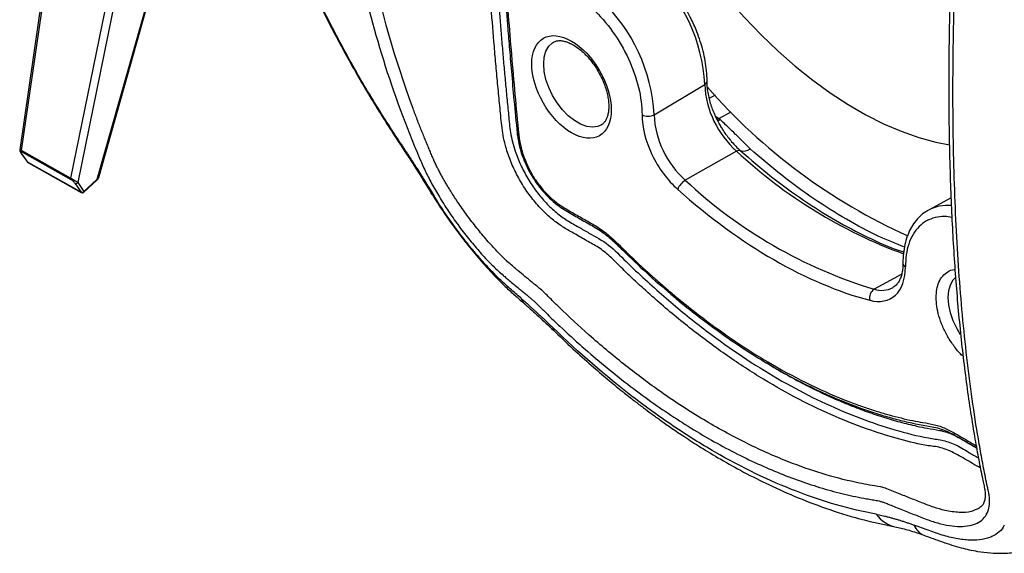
# Model space of a CAD drawing. Header units: millimetres. Extents: x 13 to 546, y 13 to 419.
# Tile 13 of 16: x 393 to 480, y 264 to 311. Entities that reach past the tile are written whole.
import ezdxf

# ---------------------------------------------------------------- set-up
doc = ezdxf.new("R2010")
doc.units = ezdxf.units.MM
doc.header["$LTSCALE"] = 2

msp = doc.modelspace()

# ---------------------------------------------------------------- linework, layer by layer
for p, q in [((396.806, 328.658), (392.561, 299.634)), ((392.725, 299.555), (396.973, 328.604)), ((408.288, 328.25), (399.447, 296.978)), ((399.607, 297.171), (408.404, 328.283)), ((403.146, 326.76), (397.102, 297.102)), ((403.912, 326.981), (397.745, 296.72)), ((449.113, 302.751), (453.629, 305.451)), ((454.571, 304.503), (454.044, 304.214)), ((454.903, 302.419), (455.997, 303.019)), ((454.592, 302.639), (454.903, 302.419)), ((455.03, 302.296), (454.813, 302.203)), ((392.655, 299.368), (393.269, 298.531)), ((397.102, 297.102), (392.725, 299.555)), ((392.741, 299.442), (397.118, 296.99)), ((456.48, 299.497), (451.905, 296.921)), ((393.309, 298.497), (392.695, 299.333)), ((398.029, 295.853), (393.309, 298.497)), ((393.333, 298.475), (398.052, 295.831)), ((397.745, 296.72), (398.292, 295.921)), ((398.285, 295.858), (399.44, 296.915)), ((398.292, 295.921), (399.447, 296.978)), ((397.482, 296.652), (398.029, 295.853)), ((475.6, 295.361), (473.592, 294.258)), ((473.529, 294.222), (473.592, 294.258)), ((471.195, 288.557), (468.742, 287.201))]:
    msp.add_line(p, q)
at = {"flags": 128}
for points in [[(446.188, 328.82), (446.467, 328.153), (447.375, 326.127), (448.364, 324.123), (449.43, 322.152), (450.57, 320.219), (451.778, 318.334), (453.05, 316.505), (454.379, 314.738), (455.761, 313.041), (457.191, 311.421), (458.661, 309.884), (460.167, 308.438), (461.702, 307.087), (463.259, 305.838), (464.832, 304.695), (466.415, 303.664), (468.002, 302.748), (469.585, 301.951), (471.159, 301.277), (472.716, 300.729), (474.25, 300.307), (475.468, 300.062)], [(444.423, 301.85), (444.109, 301.716), (443.636, 301.651), (443.117, 301.719), (442.571, 301.916), (442.014, 302.237), (441.467, 302.671), (440.949, 303.203), (440.476, 303.814), (440.065, 304.484), (439.729, 305.19), (439.481, 305.908), (439.329, 306.614), (439.278, 307.283), (439.329, 307.894), (439.481, 308.424), (439.729, 308.855), (440.065, 309.175), (440.166, 309.239)], [(454.731, 302.334), (454.74, 302.338), (454.903, 302.419)], [(426.409, 300.225), (426.39, 300.253), (426.42, 300.351)], [(437.118, 300.522), (437.066, 300.541), (437.026, 300.566), (436.997, 300.595), (436.981, 300.628), (436.978, 300.645)], [(392.655, 299.368), (392.651, 299.374), (392.641, 299.393)], [(392.695, 299.333), (392.67, 299.351), (392.655, 299.368)], [(393.269, 298.531), (393.284, 298.514), (393.309, 298.497)], [(393.309, 298.497), (393.323, 298.482), (393.333, 298.475)], [(398.053, 295.831), (398.042, 295.838), (398.029, 295.853)], [(429.517, 295.496), (429.321, 295.656), (429.259, 295.762)], [(476.45, 283.127), (476.127, 283.666), (475.792, 284.372), (475.544, 285.09), (475.392, 285.796), (475.34, 286.465), (475.392, 287.075), (475.544, 287.605), (475.792, 288.037), (475.977, 288.237)], [(437.761, 285.733), (437.49, 286.007), (437.226, 286.419)], [(440.087, 283.785), (440.193, 283.522), (440.318, 283.377)]]:
    msp.add_lwpolyline(points, dxfattribs=at)
for centre, radius, start, end in [((438.786, 304.721), 14.861, 2.81336, 46.9712), ((434.093, 302.013), 15.038, 2.81336, 46.9712), ((453.47, 305.786), 0.371, 295.36655, 354.89097), ((462.187, 305.889), 8.569, 182.93419, 228.24446), ((493.276, 339.674), 52.349, 221.131, 245.71059), ((448.573, 303.766), 1.15, 242.55881, 298.01848), ((457.493, 303.18), 8.391, 182.93419, 228.24446), ((437.118, 301.173), 0.214, 195.65473, 252.84141), ((392.872, 299.519), 0.151, 166.30868, 210.30886), ((456.705, 299.2), 0.372, 74.2376, 127.12608), ((486.787, 332.157), 44.555, 227.14, 249.73601), ((457.075, 300.513), 0.992, 254.2376, 307.12608), ((397.249, 297.066), 0.151, 166.30868, 210.30886), ((397.571, 296.85), 0.217, 245.76492, 323.22955), ((399.394, 296.951), 0.059, 321.86978, 26.54187), ((452.699, 295.574), 1.563, 120.50947, 160.39219), ((481.054, 327.972), 42.589, 226.80938, 253.196), ((398.118, 296.051), 0.217, 245.76492, 323.22955), ((398.239, 295.894), 0.059, 321.86978, 26.54187), ((475.299, 291.004), 3.674, 85.025, 117.68438), ((471.68, 289.534), 0.377, 185.94877, 245.6589), ((469.268, 286.414), 0.947, 123.74727, 191.91599), ((469.402, 289.25), 2.152, 252.14918, 298.27167), ((471.339, 268.931), 3.009, 216.53382, 258.35638), ((473.777, 266.731), 1.576, 200.89681, 247.76017)]:
    msp.add_arc(centre, radius, start, end)
for points, knots in [([(463.18, 394.686), (463.857, 394.514), (465.649, 394.059), (468.591, 392.958), (471.973, 391.447), (475.341, 389.641), (478.708, 387.557), (482.092, 385.172), (485.503, 382.469), (488.924, 379.442), (492.137, 376.281), (495.118, 373.063), (497.872, 369.828), (500.546, 366.411), (503.122, 362.83), (505.581, 359.105), (507.9, 355.267), (510.065, 351.339), (512.061, 347.348), (513.874, 343.326), (515.496, 339.301), (516.921, 335.298), (518.218, 331.108), (519.348, 326.745), (520.261, 322.268), (520.892, 317.964), (521.279, 313.833), (521.327, 311.214), (521.35, 309.904)], [0, 0, 0, 0, 0.024935, 0.066001, 0.105773, 0.145596, 0.185423, 0.225194, 0.26626, 0.308415, 0.350632, 0.386981, 0.423626, 0.460545, 0.497861, 0.535286, 0.572798, 0.610314, 0.647739, 0.685051, 0.721975, 0.758619, 0.794965, 0.837185, 0.879339, 0.920404, 0.960176, 1, 1, 1, 1]), ([(420.676, 336.71), (420.675, 339.74), (420.936, 345.882), (421.907, 353.642), (423.067, 359.885), (424.122, 364.572), (425.377, 369.316), (426.424, 372.76), (427.119, 374.883), (427.382, 375.673), (427.651, 376.464), (427.926, 377.258), (428.208, 378.052), (428.432, 378.685), (428.605, 379.146), (428.723, 379.432), (428.846, 379.71), (428.976, 379.978), (429.111, 380.238), (429.252, 380.488), (429.399, 380.729), (429.604, 381.04), (429.875, 381.405), (430.337, 381.929), (430.961, 382.471), (431.771, 382.918), (432.622, 383.141), (433.492, 383.139), (434.213, 382.942), (434.776, 382.676), (435.192, 382.423), (435.507, 382.18), (435.773, 381.956), (436.134, 381.65), (436.759, 381.129), (437.374, 380.632), (437.827, 380.266), (438.04, 380.1), (438.253, 379.954), (438.468, 379.844), (438.694, 379.775), (438.931, 379.726), (439.18, 379.686), (439.661, 379.608), (440.386, 379.472), (441.676, 379.196), (443.304, 378.773), (445.928, 377.939), (449.259, 376.602), (453.299, 374.553), (457.342, 372.07), (461.343, 369.168), (464.293, 366.707), (466.23, 364.952), (467.036, 364.198), (467.678, 363.583), (468.069, 363.204), (468.388, 362.887), (468.627, 362.647), (468.876, 362.398), (469.201, 362.105), (469.56, 361.877), (469.931, 361.703), (470.497, 361.468), (471.202, 361.176), (471.963, 360.867), (472.537, 360.636), (473.07, 360.429), (473.834, 360.119), (474.755, 359.61), (475.781, 358.82), (476.699, 357.862), (477.489, 356.766), (478.131, 355.556), (478.608, 354.265), (478.92, 352.922), (479.055, 351.567), (479.028, 350.445), (478.943, 349.721), (478.882, 349.285), (478.822, 348.849), (478.743, 348.264), (478.633, 347.392), (478.398, 345.564), (478.066, 342.795), (477.68, 339.33), (477.334, 335.918), (477.024, 332.559), (476.751, 329.255), (476.349, 323.771), (475.943, 316.254), (475.724, 306.965), (475.802, 298.117), (476.178, 289.773), (476.854, 281.919), (477.59, 276.449), (478.182, 272.96), (478.446, 271.538), (478.667, 270.416), (478.796, 269.791), (478.883, 269.378), (478.929, 269.166), (478.971, 268.962), (479.015, 268.696), (479.041, 268.381), (479.029, 267.898), (478.908, 267.355), (478.587, 266.819), (478.1, 266.411), (477.446, 266.147), (476.648, 266.032), (475.718, 266.074), (474.686, 266.267), (473.759, 266.553), (472.992, 266.848), (472.225, 267.149), (471.44, 267.459), (470.681, 267.765), (470.195, 267.963), (469.842, 268.107), (469.563, 268.213), (469.305, 268.297), (469.049, 268.357), (468.801, 268.402), (468.477, 268.453), (467.908, 268.55), (466.768, 268.769), (464.473, 269.314), (461.136, 270.401), (457.055, 272.184), (452.94, 274.431), (448.806, 277.146), (444.72, 280.287), (441.707, 282.951), (439.903, 284.682), (439.328, 285.246), (439, 285.575), (438.755, 285.818), (438.515, 286.049), (438.289, 286.251), (438.063, 286.444), (437.817, 286.644), (437.542, 286.868), (437.25, 287.108), (436.765, 287.509), (436.283, 287.915), (435.857, 288.277), (435.574, 288.52), (435.096, 288.943), (434.337, 289.686), (433.392, 290.72), (432.443, 291.865), (431.52, 293.083), (430.655, 294.335), (429.869, 295.585), (429.188, 296.788), (428.704, 297.757), (428.417, 298.408), (428.247, 298.804), (428.032, 299.304), (426.673, 302.536), (424.519, 308.618), (422.305, 317.683), (420.973, 327.033), (420.676, 333.47), (420.676, 336.71)], [0, 0, 0, 0, 0.03065, 0.061513, 0.076656, 0.091952, 0.107408, 0.123027, 0.125592, 0.128165, 0.130744, 0.133331, 0.135924, 0.138525, 0.1395, 0.140469, 0.141431, 0.14239, 0.143345, 0.144299, 0.145252, 0.146206, 0.148133, 0.150059, 0.15388, 0.157716, 0.16156, 0.165391, 0.169244, 0.171174, 0.173104, 0.175055, 0.175745, 0.177015, 0.18037, 0.184852, 0.185831, 0.186808, 0.187858, 0.18875, 0.189626, 0.190721, 0.191718, 0.192717, 0.196684, 0.200659, 0.20851, 0.216404, 0.232083, 0.247834, 0.2636, 0.279243, 0.294896, 0.298835, 0.302772, 0.304752, 0.30673, 0.307594, 0.308719, 0.309711, 0.31069, 0.312603, 0.313558, 0.314515, 0.318346, 0.320693, 0.322179, 0.324097, 0.326011, 0.329813, 0.333576, 0.337368, 0.341133, 0.344891, 0.348696, 0.352455, 0.356262, 0.360046, 0.361952, 0.362543, 0.363856, 0.365761, 0.367665, 0.371473, 0.381791, 0.392033, 0.402201, 0.412295, 0.422317, 0.432269, 0.462713, 0.492913, 0.523038, 0.553318, 0.583164, 0.613553, 0.621122, 0.628743, 0.632544, 0.636363, 0.637322, 0.638268, 0.6393, 0.640173, 0.642074, 0.643977, 0.647781, 0.651554, 0.655354, 0.659122, 0.662917, 0.666698, 0.670482, 0.674283, 0.6762, 0.678118, 0.681953, 0.684094, 0.685787, 0.686877, 0.687702, 0.688666, 0.689649, 0.69065, 0.69166, 0.693677, 0.697699, 0.705703, 0.721607, 0.737502, 0.753639, 0.769651, 0.785849, 0.801946, 0.806008, 0.808043, 0.809063, 0.810079, 0.81109, 0.812103, 0.813023, 0.814166, 0.815557, 0.816948, 0.818339, 0.822516, 0.823945, 0.824605, 0.82669, 0.830879, 0.835072, 0.839272, 0.843458, 0.847662, 0.851849, 0.856054, 0.860198, 0.862556, 0.863736, 0.864915, 0.868453, 0.901724, 0.934219, 0.967238, 1, 1, 1, 1]), ([(432.432, 382.062), (432.617, 382.145), (432.98, 382.307), (433.494, 382.375), (433.94, 382.357), (434.331, 382.275), (434.693, 382.149), (435.06, 381.968), (435.471, 381.707), (435.984, 381.272), (436.61, 380.746), (437.259, 380.214), (437.837, 379.749), (438.347, 379.344), (438.926, 379.058), (439.587, 378.959), (440.359, 378.821), (441.348, 378.626), (442.558, 378.343), (443.948, 377.957), (445.33, 377.515), (446.945, 376.935), (448.734, 376.205), (450.789, 375.254), (452.911, 374.157), (455.18, 372.849), (457.486, 371.373), (459.76, 369.77), (462.013, 368.043), (464.232, 366.199), (466.031, 364.589), (467.372, 363.318), (468.303, 362.423), (469.154, 361.524), (470.197, 361.036), (471.332, 360.577), (472.562, 360.062), (473.796, 359.608), (474.892, 358.973), (475.884, 358.158), (476.772, 357.146), (477.526, 355.964), (478.103, 354.65), (478.51, 353.166), (478.692, 351.565), (478.569, 349.902), (478.325, 348.301), (478.127, 346.69), (477.779, 343.9), (477.328, 339.935), (476.716, 333.829), (476.145, 326.84), (475.689, 319.057), (475.428, 311.499), (475.36, 304.199), (475.477, 297.57), (475.745, 291.588), (476.132, 286.206), (476.567, 281.918), (476.985, 278.613), (477.336, 276.187), (477.695, 273.99), (478.054, 272.013), (478.32, 270.673), (478.505, 269.796), (478.615, 269.324), (478.653, 268.921), (478.64, 268.568), (478.567, 268.237), (478.408, 267.917), (478.193, 267.752), (478.079, 267.663)], [0, 0, 0, 0, 0.006013, 0.011791, 0.016586, 0.020339, 0.024341, 0.028013, 0.031891, 0.037, 0.043797, 0.050542, 0.055926, 0.060252, 0.06437, 0.070128, 0.076002, 0.083148, 0.094583, 0.106282, 0.117599, 0.12854, 0.145686, 0.160883, 0.177975, 0.19634, 0.214944, 0.232951, 0.250809, 0.269251, 0.28697, 0.295166, 0.302675, 0.310283, 0.316866, 0.324367, 0.333328, 0.341674, 0.349177, 0.356751, 0.364569, 0.37246, 0.38048, 0.388557, 0.398198, 0.407637, 0.417381, 0.426883, 0.4363, 0.467276, 0.498103, 0.547348, 0.596586, 0.645838, 0.695195, 0.744454, 0.785499, 0.826549, 0.867602, 0.888133, 0.908665, 0.929467, 0.945747, 0.961725, 0.966701, 0.971336, 0.975977, 0.980488, 0.985977, 0.992512, 1, 1, 1, 1]), ([(478.208, 271.262), (477.977, 271.394), (477.293, 271.785), (476.167, 272.467), (474.812, 273.121), (473.168, 273.264), (471.031, 273.811), (468.272, 274.635), (465.28, 275.804), (462.08, 277.325), (458.862, 279.134), (455.652, 281.222), (452.48, 283.569), (450.051, 285.583), (448.342, 287.103), (447.325, 288.043), (446.315, 288.992), (445.338, 290.008), (444.297, 290.882), (443.231, 291.439), (442.198, 292.057), (441.211, 292.6), (440.258, 293.232), (439.32, 294.055), (438.408, 295.057), (437.567, 296.206), (436.84, 297.456), (436.259, 298.743), (435.769, 300.214), (435.509, 301.823), (435.368, 303.555), (435.19, 305.324), (435.031, 307.087), (434.725, 310.569), (434.186, 317.554), (433.62, 327.986), (433.336, 340.051), (433.43, 351.945), (433.887, 362.615), (434.525, 372.165), (435.214, 378.049), (435.479, 381.26), (435.542, 381.611), (435.545, 381.628)], [0, 0, 0, 0, 0.006001, 0.017804, 0.029363, 0.040972, 0.063922, 0.087066, 0.114803, 0.142667, 0.170579, 0.198467, 0.226251, 0.253852, 0.263093, 0.272302, 0.281476, 0.290622, 0.299695, 0.308952, 0.318247, 0.326606, 0.33463, 0.343014, 0.35169, 0.360525, 0.369388, 0.378139, 0.386645, 0.39884, 0.411426, 0.424047, 0.436672, 0.449301, 0.498943, 0.587685, 0.6774, 0.76713, 0.856813, 0.92401, 0.991119, 0.999547, 1, 1, 1, 1]), ([(436.183, 381.106), (436.167, 380.959), (436.14, 380.726), (436.104, 380.407), (436.075, 380.147), (436.047, 379.888), (435.725, 376.949), (435.184, 371.279), (434.531, 361.813), (434.115, 351.205), (434.039, 339.402), (434.305, 328.867), (434.765, 319.692), (435.156, 314.02), (435.445, 310.405), (435.574, 308.873), (435.707, 307.337), (435.848, 305.798), (435.991, 304.258), (436.153, 302.71), (436.273, 301.173), (436.655, 299.655), (437.209, 298.267), (437.851, 297.049), (438.616, 295.908), (439.476, 294.881), (440.406, 294.002), (441.396, 293.291), (442.366, 292.766), (443.592, 292.034), (445.049, 291.303), (446.669, 289.595), (448.302, 288.075), (449.978, 286.568), (451.652, 285.157), (453.34, 283.814), (455.51, 282.193), (458.166, 280.389), (461.299, 278.535), (464.422, 276.954), (467.522, 275.643), (470.58, 274.633), (472.996, 274.015), (474.736, 273.77), (475.947, 273.435), (477.053, 272.723), (477.75, 272.328), (478.03, 272.169)], [0, 0, 0, 0, 0.003599, 0.005716, 0.007832, 0.009947, 0.012061, 0.079694, 0.14732, 0.237496, 0.327624, 0.417826, 0.474663, 0.531463, 0.542619, 0.553775, 0.564944, 0.576112, 0.587278, 0.598444, 0.609612, 0.620868, 0.629376, 0.637916, 0.646438, 0.654967, 0.663506, 0.672022, 0.681135, 0.689064, 0.704448, 0.718901, 0.734535, 0.749645, 0.764748, 0.779833, 0.79494, 0.82256, 0.850083, 0.87751, 0.905005, 0.932489, 0.959948, 0.970985, 0.981614, 0.992594, 1, 1, 1, 1]), ([(436.931, 380.504), (436.854, 379.814), (436.71, 378.513), (436.519, 376.673), (436.36, 375.066), (436.23, 373.696), (436.125, 372.542), (435.929, 370.307), (435.556, 365.618), (435.146, 358.638), (434.865, 350.552), (434.756, 341.958), (434.867, 332.516), (435.167, 324.629), (435.468, 319.144), (435.653, 316.207), (435.813, 313.9), (435.947, 312.096), (436.064, 310.589), (436.214, 308.729), (436.404, 306.512), (436.637, 303.936), (436.816, 302.095), (436.911, 301.115)], [0, 0, 0, 0, 0.027867, 0.052531, 0.073991, 0.092247, 0.107298, 0.119968, 0.181164, 0.292816, 0.392505, 0.492195, 0.619069, 0.745942, 0.783159, 0.81968, 0.85294, 0.866887, 0.885036, 0.907423, 0.934046, 0.964906, 1, 1, 1, 1]), ([(437.075, 380.272), (437.016, 379.738), (436.897, 378.675), (436.729, 377.078), (436.568, 375.487), (436.415, 373.902), (436.27, 372.321), (436.133, 370.746), (436.003, 369.177), (435.882, 367.613), (435.769, 366.054), (435.663, 364.5), (435.565, 362.952), (435.319, 358.72), (435.03, 351.735), (434.894, 341.875), (435.026, 331.86), (435.333, 323.995), (435.649, 318.358), (435.867, 314.994), (436.115, 311.572), (436.396, 308.091), (436.707, 304.553), (436.938, 302.168), (437.054, 300.969)], [0, 0, 0, 0, 0.021579, 0.043021, 0.064326, 0.085494, 0.106527, 0.127424, 0.148186, 0.168814, 0.189308, 0.209669, 0.229897, 0.249993, 0.375037, 0.499996, 0.624922, 0.750002, 0.790317, 0.831166, 0.872555, 0.914488, 0.956968, 1, 1, 1, 1]), ([(438.435, 287.66), (438.365, 287.717), (438.083, 287.946), (437.607, 288.337), (437.123, 288.741), (436.722, 289.081), (436.37, 289.379), (436.025, 289.682), (435.604, 290.081), (435.033, 290.655), (434.222, 291.546), (433.315, 292.639), (432.426, 293.802), (431.803, 294.691), (431.413, 295.277), (431.223, 295.568), (431.032, 295.869), (430.838, 296.18), (430.644, 296.501), (430.451, 296.83), (430.262, 297.164), (430.077, 297.501), (429.898, 297.84), (429.725, 298.181), (429.56, 298.535), (429.396, 298.909), (429.228, 299.307), (429.053, 299.717), (428.877, 300.139), (428.698, 300.574), (428.516, 301.022), (428.332, 301.482), (428.146, 301.956), (427.958, 302.444), (427.769, 302.944), (426.071, 307.509), (423.649, 316.016), (421.925, 328.453), (421.712, 339.781), (422.515, 349.777), (423.899, 358.305), (425.506, 365.331), (427.053, 370.829), (428.319, 374.774), (429.142, 377.151), (429.524, 378.209), (429.621, 378.476)], [0, 0, 0, 0, 0.003128, 0.012502, 0.02131, 0.025005, 0.030799, 0.037504, 0.041057, 0.050036, 0.062589, 0.075157, 0.087677, 0.100285, 0.103263, 0.106366, 0.109598, 0.112971, 0.116499, 0.120172, 0.123966, 0.127865, 0.131873, 0.136003, 0.140391, 0.145075, 0.149998, 0.155025, 0.160194, 0.165505, 0.170958, 0.176554, 0.182293, 0.188174, 0.194198, 0.200366, 0.352469, 0.488388, 0.608682, 0.712114, 0.799489, 0.871197, 0.92728, 0.967581, 0.991837, 1, 1, 1, 1]), ([(412.554, 330.103), (412.736, 329.459), (413.214, 327.769), (414.15, 324.913), (415.409, 321.434), (416.947, 317.648), (418.618, 313.959), (420.372, 310.435), (422.167, 307.115), (424.174, 303.674), (425.651, 301.395), (426.409, 300.225)], [0, 0, 0, 0, 0.063226, 0.16581, 0.279093, 0.403428, 0.537398, 0.64413, 0.756531, 0.874983, 1, 1, 1, 1]), ([(426.42, 300.351), (425.563, 301.678), (423.858, 304.318), (421.521, 308.413), (419.358, 312.579), (417.389, 316.822), (415.613, 321.118), (414.081, 325.42), (413.1, 328.442), (412.701, 330.012), (412.662, 330.165)], [0, 0, 0, 0, 0.141803, 0.282133, 0.421702, 0.562821, 0.704062, 0.844694, 0.984819, 1, 1, 1, 1]), ([(443.655, 312.203), (444.928, 311.002), (446.04, 309.437), (447.618, 306.036), (448.044, 304.288), (448.044, 302.746)], [0, 0, 0, 0, 0.5, 0.5, 1, 1, 1, 1]), ([(453.838, 305.752), (453.838, 305.769), (453.851, 306.061), (453.803, 306.661), (453.691, 307.538), (453.501, 308.42), (453.25, 309.294), (452.969, 310.078), (452.68, 310.766), (452.352, 311.468), (452.084, 311.952), (451.921, 312.247)], [0, 0, 0, 0, 0.008547, 0.146962, 0.283859, 0.418344, 0.54822, 0.678135, 0.771546, 0.860678, 1, 1, 1, 1]), ([(438.208, 307.278), (438.208, 306.192), (438.581, 304.936), (439.911, 302.633), (440.813, 301.681), (442.693, 300.595), (443.595, 300.506), (444.924, 301.274), (445.298, 302.1), (445.298, 304.271), (444.924, 305.528), (443.595, 307.831), (442.693, 308.782), (440.813, 309.868), (439.911, 309.957), (438.581, 309.189), (438.208, 308.364), (438.208, 307.278)], [0, 0, 0, 0, 0.125, 0.125, 0.25, 0.25, 0.375, 0.375, 0.5, 0.5, 0.625, 0.625, 0.75, 0.75, 0.875, 0.875, 1, 1, 1, 1]), ([(440.161, 309.222), (440.203, 309.248), (440.319, 309.322), (440.557, 309.367), (440.883, 309.365), (441.247, 309.286), (441.644, 309.132), (442.06, 308.901), (442.477, 308.602), (442.885, 308.244), (443.24, 307.872), (443.543, 307.505), (443.841, 307.103), (444.029, 306.794), (444.14, 306.61)], [0, 0, 0, 0, 0.0578865, 0.1618486, 0.2554503, 0.3461835, 0.4360163, 0.5251264, 0.6133437, 0.6988648, 0.7840029, 0.8461502, 0.9083985, 1, 1, 1, 1]), ([(444.14, 306.61), (444.26, 306.391), (444.427, 306.082), (444.628, 305.614), (444.777, 305.216), (444.914, 304.751), (445.015, 304.281), (445.073, 303.818), (445.084, 303.38), (445.05, 302.981), (444.973, 302.629), (444.858, 302.331), (444.706, 302.092), (444.561, 301.932), (444.449, 301.876), (444.408, 301.855)], [0, 0, 0, 0, 0.10601, 0.1490966, 0.2198968, 0.2922959, 0.3686746, 0.4468519, 0.5260087, 0.6057075, 0.68609, 0.767918, 0.8532661, 0.9468226, 1, 1, 1, 1]), ([(455.027, 301.794), (454.891, 302.042), (454.7, 302.392), (454.464, 302.922), (454.286, 303.375), (454.114, 303.909), (453.976, 304.457), (453.884, 305.004), (453.84, 305.44), (453.844, 305.676), (453.846, 305.747)], [0, 0, 0, 0, 0.187758, 0.26403, 0.389655, 0.518564, 0.655079, 0.795406, 0.938032, 1, 1, 1, 1]), ([(448.044, 302.746), (448.044, 301.652), (448.355, 300.408), (449.506, 298.006), (450.312, 296.914), (451.227, 296.099)], [0, 0, 0, 0, 0.5, 0.5, 1, 1, 1, 1]), ([(455.03, 302.296), (455.009, 302.316), (454.977, 302.347), (454.94, 302.383), (454.921, 302.401), (454.912, 302.41), (454.908, 302.414), (454.905, 302.417), (454.904, 302.418), (454.904, 302.418), (454.903, 302.418), (454.903, 302.419), (454.903, 302.418), (454.903, 302.419), (454.903, 302.419), (454.903, 302.419)], [0, 0, 0, 0, 0.4998487, 0.7497729, 0.874735, 0.937216, 0.9684565, 0.9840767, 0.9918869, 0.9957919, 0.9967682, 0.9972563, 0.9974097, 0.998048, 1, 1, 1, 1]), ([(457.674, 299.722), (457.578, 299.82), (457.368, 300.032), (457.049, 300.354), (456.716, 300.684), (456.278, 301.113), (455.8, 301.574), (455.342, 302.003), (455.112, 302.219), (455.03, 302.296)], [0, 0, 0, 0, 0.114504, 0.250322, 0.375329, 0.500273, 0.750079, 0.911164, 1, 1, 1, 1]), ([(436.911, 301.115), (436.919, 301.043), (436.937, 300.884), (436.965, 300.721), (436.98, 300.632)], [0, 0, 0, 0, 0.453124, 1, 1, 1, 1]), ([(455.636, 300.867), (455.603, 300.91), (455.458, 301.102), (455.253, 301.412), (455.092, 301.684), (455.027, 301.794)], [0, 0, 0, 0, 0.150425, 0.656667, 1, 1, 1, 1]), ([(426.409, 300.225), (426.657, 299.85), (427.151, 299.102), (428.122, 297.594), (428.804, 296.495), (429.259, 295.762)], [0, 0, 0, 0, 0.251407, 0.50081, 1, 1, 1, 1]), ([(426.42, 300.351), (426.487, 300.25), (426.621, 300.048), (426.821, 299.744), (427.021, 299.439), (427.22, 299.133), (427.419, 298.827), (427.618, 298.519), (427.816, 298.211), (428.076, 297.803), (428.398, 297.297), (428.776, 296.693), (429.151, 296.091), (429.395, 295.695), (429.517, 295.496)], [0, 0, 0, 0, 0.062385, 0.124761, 0.187169, 0.249651, 0.31225, 0.375007, 0.437964, 0.501162, 0.625028, 0.74926, 0.874153, 1, 1, 1, 1]), ([(436.98, 300.632), (437.041, 300.324), (437.157, 299.737), (437.442, 298.877), (437.772, 298.117), (438.198, 297.306), (438.715, 296.522), (439.341, 295.764), (439.971, 295.133), (440.809, 294.451), (441.835, 293.862), (443.005, 293.197), (444.147, 292.564), (445.274, 291.737), (446.673, 290.32), (448.445, 288.64), (451.157, 286.26), (454.48, 283.648), (458.334, 281.051), (462.115, 278.914), (465.792, 277.207), (468.671, 276.178), (470.765, 275.589), (472.114, 275.259), (473.422, 275.024), (474.706, 274.823), (476.093, 274.119), (477.136, 273.49), (477.745, 273.135), (477.868, 273.064)], [0, 0, 0, 0, 0.016859, 0.032204, 0.045948, 0.057973, 0.077183, 0.091903, 0.107319, 0.123559, 0.150872, 0.177929, 0.20484, 0.230404, 0.256642, 0.308489, 0.359784, 0.451152, 0.542534, 0.627806, 0.713073, 0.798386, 0.83055, 0.862872, 0.895463, 0.926966, 0.958268, 0.991554, 1, 1, 1, 1]), ([(437.054, 300.969), (437.062, 300.895), (437.079, 300.748), (437.105, 300.597), (437.118, 300.522)], [0, 0, 0, 0, 0.5, 1, 1, 1, 1]), ([(437.118, 300.522), (437.164, 300.287), (437.25, 299.844), (437.447, 299.164), (437.747, 298.382), (438.188, 297.491), (438.803, 296.556), (439.504, 295.729), (440.335, 294.956), (441.311, 294.313), (442.379, 293.73), (443.463, 293.106), (444.515, 292.494), (445.55, 291.607), (446.511, 290.64), (447.477, 289.708), (448.411, 288.842), (449.357, 287.992), (450.31, 287.166), (451.911, 285.825), (454.171, 284.063), (457.102, 282.026), (460.218, 280.124), (463.501, 278.412), (466.146, 277.293), (467.981, 276.638), (469.038, 276.294), (470.09, 275.986), (471.137, 275.716), (472.134, 275.485), (473.124, 275.308), (474.081, 275.167), (475.09, 274.824), (476.099, 274.27), (477.008, 273.735), (477.596, 273.391), (477.834, 273.252)], [0, 0, 0, 0, 0.012986, 0.024494, 0.036763, 0.055276, 0.073463, 0.09178, 0.110168, 0.13373, 0.159704, 0.184821, 0.209515, 0.23287, 0.25868, 0.281124, 0.304031, 0.326821, 0.349686, 0.372639, 0.441486, 0.509773, 0.578212, 0.658961, 0.739112, 0.764278, 0.789458, 0.814673, 0.839938, 0.865273, 0.887396, 0.913084, 0.936485, 0.9589, 0.983416, 1, 1, 1, 1]), ([(455.636, 300.866), (455.659, 300.834), (455.786, 300.657), (456.038, 300.346), (456.402, 299.934), (456.669, 299.686), (456.806, 299.558)], [0, 0, 0, 0, 0.065543, 0.364088, 0.675126, 1, 1, 1, 1]), ([(392.561, 299.636), (392.561, 299.623), (392.559, 299.598), (392.573, 299.541), (392.598, 299.472), (392.627, 299.42), (392.641, 299.393)], [0, 0, 0, 0, 0.245763, 0.494181, 0.746035, 1, 1, 1, 1]), ([(392.567, 299.633), (392.565, 299.634), (392.558, 299.639), (392.577, 299.631), (392.61, 299.615), (392.659, 299.589), (392.703, 299.566), (392.725, 299.555)], [0, 0, 0, 0, 0.087031, 0.333008, 0.565456, 0.786836, 1, 1, 1, 1]), ([(392.741, 299.442), (392.685, 299.474), (392.648, 299.48), (392.63, 299.44), (392.651, 299.393), (392.695, 299.333)], [0, 0, 0, 0, 0.5, 0.5, 1, 1, 1, 1]), ([(456.806, 299.558), (457.732, 298.762), (459.585, 297.168), (462.427, 295.108), (465.287, 293.3), (468.143, 291.82), (470.18, 290.898), (471.241, 290.568), (471.373, 290.527)], [0, 0, 0, 0, 0.194476, 0.388951, 0.583427, 0.777903, 0.972378, 1, 1, 1, 1]), ([(471.442, 290.949), (470.682, 291.256), (468.966, 291.948), (466.263, 293.394), (463.367, 295.211), (460.489, 297.302), (458.612, 298.915), (457.674, 299.722)], [0, 0, 0, 0, 0.165985, 0.374489, 0.582992, 0.791496, 1, 1, 1, 1]), ([(393.272, 298.532), (393.277, 298.524), (393.291, 298.5), (393.316, 298.486), (393.333, 298.477)], [0, 0, 0, 0, 0.3279417, 1, 1, 1, 1]), ([(397.102, 297.102), (397.117, 297.093), (397.148, 297.075), (397.2, 297.045), (397.256, 297.012), (397.315, 296.977), (397.376, 296.941), (397.448, 296.899), (397.53, 296.85), (397.609, 296.802), (397.684, 296.757), (397.723, 296.733), (397.745, 296.72)], [0, 0, 0, 0, 0.073264, 0.148191, 0.225246, 0.304856, 0.387409, 0.473253, 0.598876, 0.74175, 0.851331, 1, 1, 1, 1]), ([(397.482, 296.652), (397.443, 296.709), (397.381, 296.779), (397.246, 296.904), (397.174, 296.959), (397.118, 296.99)], [0, 0, 0, 0, 0.5, 0.5, 1, 1, 1, 1]), ([(399.44, 296.915), (399.46, 296.935), (399.499, 296.974), (399.564, 297.06), (399.59, 297.128), (399.608, 297.173)], [0, 0, 0, 0, 0.250335, 0.500798, 1, 1, 1, 1]), ([(399.447, 296.978), (399.475, 296.998), (399.527, 297.038), (399.583, 297.104), (399.595, 297.15), (399.601, 297.173)], [0, 0, 0, 0, 0.365766, 0.686876, 1, 1, 1, 1]), ([(398.053, 295.831), (398.067, 295.824), (398.097, 295.809), (398.13, 295.807), (398.147, 295.805)], [0, 0, 0, 0, 0.481916, 1, 1, 1, 1]), ([(398.147, 295.805), (398.173, 295.808), (398.211, 295.812), (398.257, 295.834), (398.275, 295.851), (398.284, 295.859)], [0, 0, 0, 0, 0.5208201, 0.7563982, 1, 1, 1, 1]), ([(429.357, 295.607), (429.534, 295.323), (429.949, 294.659), (430.692, 293.56), (431.613, 292.281), (432.684, 290.899), (433.892, 289.465), (435.043, 288.222), (436.058, 287.237), (436.875, 286.505), (437.415, 286.035), (437.669, 285.813)], [0, 0, 0, 0, 0.0745177, 0.174288, 0.2859823, 0.4109585, 0.5480021, 0.6978713, 0.8042526, 0.9075787, 1, 1, 1, 1]), ([(437.226, 286.419), (436.908, 286.694), (436.593, 286.97), (435.968, 287.525), (435.657, 287.806), (435.019, 288.416), (434.69, 288.75), (434.183, 289.291), (434.012, 289.478), (433.671, 289.859), (433.501, 290.054), (432.991, 290.648), (432.653, 291.06), (432.148, 291.702), (431.979, 291.92), (431.646, 292.36), (431.483, 292.58), (430.999, 293.245), (430.687, 293.691), (430.084, 294.592), (429.792, 295.047), (429.517, 295.496)], [0, 0, 0, 0, 0.125, 0.125, 0.25, 0.25, 0.375, 0.375, 0.4375, 0.4375, 0.5, 0.5, 0.625, 0.625, 0.6875, 0.6875, 0.75, 0.75, 0.875, 0.875, 1, 1, 1, 1]), ([(473.526, 294.206), (473.466, 294.176), (473.199, 294.04), (472.8, 293.696), (472.341, 293.185), (471.97, 292.592), (471.678, 291.926), (471.465, 291.193), (471.343, 290.401), (471.294, 289.83), (471.307, 289.517), (471.308, 289.495)], [0, 0, 0, 0, 0.039898, 0.180375, 0.312551, 0.446369, 0.581637, 0.717707, 0.853867, 0.989568, 1, 1, 1, 1]), ([(475.679, 293.607), (475.455, 293.64), (474.929, 293.718), (474.158, 293.612), (473.384, 293.321), (472.717, 292.81), (472.18, 292.116), (471.803, 291.258), (471.567, 290.284), (471.539, 289.555), (471.525, 289.19)], [0, 0, 0, 0, 0.0928939, 0.218723, 0.351109, 0.4835442, 0.6159302, 0.7483654, 0.8741706, 1, 1, 1, 1]), ([(468.342, 286.219), (469.256, 285.978), (470.063, 286.139), (471.213, 287.213), (471.525, 288.096), (471.525, 289.19)], [0, 0, 0, 0, 0.5, 0.5, 1, 1, 1, 1]), ([(471.299, 289.501), (471.3, 289.396), (471.3, 289.123), (471.246, 288.73), (471.146, 288.326), (471.001, 287.978), (470.814, 287.688), (470.62, 287.477), (470.469, 287.394), (470.407, 287.36)], [0, 0, 0, 0, 0.093366, 0.242683, 0.393426, 0.546979, 0.706771, 0.879638, 1, 1, 1, 1]), ([(474.27, 286.46), (474.282, 286.71), (474.306, 287.211), (474.506, 287.857), (474.829, 288.399), (475.293, 288.78), (475.692, 288.944), (475.931, 288.965), (475.959, 288.967)], [0, 0, 0, 0, 0.1849828, 0.3700168, 0.5683041, 0.7707993, 0.9732946, 1, 1, 1, 1]), ([(478.099, 267.695), (477.874, 267.576), (477.403, 267.328), (476.345, 267.263), (475.194, 267.427), (474.042, 267.752), (472.964, 268.176), (471.872, 268.606), (470.734, 269.058), (469.554, 269.572), (468.592, 269.689), (467.632, 269.872), (466.031, 270.21), (463.735, 270.839), (460.507, 272.003), (457.018, 273.585), (453.279, 275.657), (449.73, 277.986), (446.403, 280.487), (443.437, 282.978), (441.298, 284.963), (439.935, 286.295), (439.173, 287.069), (438.686, 287.459), (438.435, 287.66)], [0, 0, 0, 0, 0.027755, 0.058251, 0.088926, 0.110362, 0.133277, 0.156933, 0.180569, 0.206766, 0.233305, 0.257828, 0.282263, 0.358601, 0.434621, 0.526894, 0.619953, 0.713456, 0.791926, 0.870661, 0.940177, 0.958329, 0.978554, 1, 1, 1, 1]), ([(437.226, 286.419), (437.3, 286.354), (437.45, 286.225), (437.678, 286.024), (437.908, 285.819), (438.14, 285.61), (438.375, 285.397), (438.613, 285.18), (438.852, 284.958), (439.094, 284.732), (439.339, 284.502), (439.586, 284.268), (439.835, 284.029), (440.003, 283.867), (440.087, 283.785)], [0, 0, 0, 0, 0.084504, 0.168599, 0.252341, 0.33579, 0.419004, 0.502043, 0.584968, 0.667838, 0.750716, 0.833662, 0.916736, 1, 1, 1, 1]), ([(476.666, 281.219), (476.614, 281.266), (476.331, 281.517), (475.86, 282.103), (475.29, 282.954), (474.83, 283.877), (474.503, 284.799), (474.306, 285.675), (474.282, 286.203), (474.27, 286.46)], [0, 0, 0, 0, 0.036853, 0.199867, 0.366341, 0.532815, 0.695829, 0.852337, 1, 1, 1, 1]), ([(437.762, 285.732), (438.163, 285.379), (438.965, 284.673), (439.866, 283.809), (440.317, 283.377)], [0, 0, 0, 0, 0.499797, 1, 1, 1, 1]), ([(468.921, 267.14), (466.584, 267.572), (464.214, 268.257), (459.412, 270.112), (456.98, 271.281), (453.9, 273.059), (453.282, 273.43), (452.055, 274.197), (451.443, 274.593), (449.614, 275.823), (448.403, 276.695), (444.796, 279.466), (442.424, 281.519), (440.087, 283.785)], [0, 0, 0, 0, 0.25, 0.25, 0.5, 0.5, 0.5625, 0.5625, 0.625, 0.625, 0.75, 0.75, 1, 1, 1, 1]), ([(440.317, 283.377), (440.914, 282.808), (442.038, 281.735), (443.648, 280.3), (445.062, 279.093), (446.279, 278.098), (447.296, 277.298), (448.129, 276.661), (448.761, 276.191), (449.241, 275.84), (449.639, 275.553), (450.062, 275.252), (450.748, 274.773), (451.759, 274.086), (453.187, 273.162), (454.899, 272.12), (456.902, 270.993), (459.171, 269.835), (461.703, 268.693), (464.494, 267.62), (467.548, 266.653), (469.642, 266.213), (470.736, 265.983)], [0, 0, 0, 0, 0.062254, 0.117305, 0.165295, 0.206311, 0.2404, 0.267578, 0.289816, 0.303499, 0.315369, 0.329321, 0.345361, 0.382979, 0.428776, 0.485095, 0.549871, 0.622798, 0.703971, 0.793614, 0.892096, 1, 1, 1, 1]), ([(459.116, 280.673), (459.432, 280.472), (460.28, 279.932), (461.659, 279.178), (463.246, 278.349), (464.823, 277.602), (466.39, 276.929), (467.946, 276.331), (469.491, 275.807), (471.026, 275.358), (472.35, 275.034), (473.535, 274.789), (474.529, 274.657), (475.59, 274.359), (476.701, 273.744), (477.457, 273.299), (477.869, 273.056)], [0, 0, 0, 0, 0.049723, 0.133422, 0.216671, 0.29959, 0.382299, 0.464917, 0.547568, 0.630371, 0.713447, 0.764126, 0.825886, 0.881142, 0.935051, 1, 1, 1, 1]), ([(468.921, 267.14), (469.006, 267.124), (469.175, 267.091), (469.435, 267.036), (469.7, 266.975), (469.97, 266.908), (470.245, 266.836), (470.525, 266.757), (470.809, 266.674), (471.099, 266.584), (471.393, 266.489), (471.692, 266.388), (471.995, 266.282), (472.201, 266.206), (472.304, 266.169)], [0, 0, 0, 0, 0.083264, 0.166338, 0.249284, 0.332162, 0.415032, 0.497957, 0.580996, 0.66421, 0.747659, 0.831401, 0.915496, 1, 1, 1, 1]), ([(480.343, 266.154), (480.226, 265.932), (480.072, 265.734), (479.701, 265.397), (479.482, 265.256), (479.106, 265.088), (478.972, 265.039), (478.689, 264.955), (478.539, 264.92), (478.073, 264.84), (477.737, 264.817), (477.193, 264.83), (477.006, 264.843), (476.619, 264.882), (476.418, 264.909), (475.809, 265.013), (475.39, 265.11), (474.523, 265.369), (474.078, 265.525), (473.188, 265.844), (472.745, 266.006), (472.304, 266.169)], [0, 0, 0, 0, 0.125, 0.125, 0.25, 0.25, 0.3125, 0.3125, 0.375, 0.375, 0.5, 0.5, 0.5625, 0.5625, 0.625, 0.625, 0.75, 0.75, 0.875, 0.875, 1, 1, 1, 1]), ([(470.736, 265.983), (471.094, 265.906), (471.819, 265.75), (472.723, 265.433), (473.181, 265.272)], [0, 0, 0, 0, 0.493372, 1, 1, 1, 1]), ([(473.181, 265.272), (473.732, 265.069), (474.828, 264.666), (476.443, 264.134), (477.849, 263.83), (479.051, 263.683), (480.012, 263.651), (480.782, 263.686), (481.43, 263.76), (482.131, 263.888), (482.996, 264.126), (484.085, 264.564), (484.78, 265.042), (485.167, 265.309)], [0, 0, 0, 0, 0.1318851, 0.2622046, 0.3805582, 0.4753006, 0.5548218, 0.6141394, 0.6664777, 0.7160891, 0.7863892, 0.8808291, 1, 1, 1, 1])]:
    msp.add_open_spline(points, degree=3, knots=knots)
msp.add_open_spline([(451.227, 296.099), (456.83, 291.104), (462.739, 287.693), (468.342, 286.219)], degree=3)

doc.saveas('drawing.dxf')
